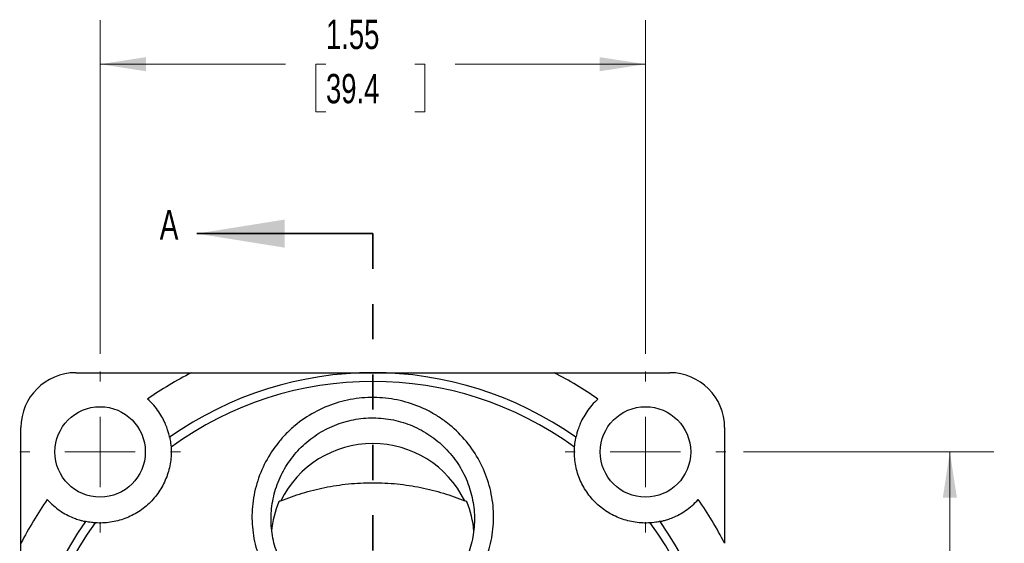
# Model space of a CAD drawing. Header units: inches. Extents: x 0.2 to 10.8, y 0.2 to 8.2.
# Tile 4 of 7: x 2.3 to 5.1, y 3.9 to 5.4. Entities that reach past the tile are written whole.
import ezdxf

# ---------------------------------------------------------------- set-up
doc = ezdxf.new("R2010")
doc.units = ezdxf.units.IN
doc.header["$MEASUREMENT"] = 0
doc.linetypes.add('HIDDEN', pattern=[0.075, 0.05, -0.025])
doc.styles.add('SLDTEXTSTYLE0', font='TXT', dxfattribs={"width": 0.7})
doc.dimstyles.new('SLDDIMSTYLE0', dxfattribs={"dimtxt": 0.084961, "dimasz": 0.13, "dimexe": 0, "dimexo": 0.0625, "dimgap": 0.02124, "dimtad": 0, "dimtih": 1, "dimtoh": 1, "dimrnd": 1e-09, "dimzin": 12, "dimdsep": 46, "dimtxsty": 'SLDTEXTSTYLE0', "dimsah": 1, "dimcen": 0.09, "dimadec": 0, "dimazin": 3, "dimtfac": 1, "dimtofl": 0, "dimtmove": 0, "dimatfit": 3, "dimfxl": 0, "dimfrac": 2, "dimtolj": 1, "dimtzin": 12, "dimarcsym": 0})

# ---------------------------------------------------------------- blocks, each defined once
blk = doc.blocks.new('_D')
at = {"color": 7, "linetype": 'Continuous', "lineweight": 0}
for p, q in [((4.3158, 4.1846), (5.0274, 4.1846)), ((4.9024, 4.1846), (4.9024, 3.6085)), ((4.7762, 3.4544), (4.7476, 3.4544)), ((4.7476, 3.4544), (4.7476, 3.3194)), ((5.0286, 3.4544), (5.0572, 3.4544)), ((5.0572, 3.4544), (5.0572, 3.3194)), ((4.7476, 3.3194), (4.7762, 3.3194)), ((5.0572, 3.3194), (5.0286, 3.3194)), ((4.9024, 2.6346), (4.9024, 3.3004)), ((4.3158, 2.6346), (5.0274, 2.6346))]:
    blk.add_line(p, q, dxfattribs=at)
at = {"color": 7, "linetype": 'Continuous', "lineweight": 18}
for points in [[(4.9024, 4.1846), (4.8824, 4.0546), (4.9224, 4.0546)], [(4.9024, 2.6346), (4.9224, 2.7646), (4.8824, 2.7646)]]:
    blk.add_solid(points, dxfattribs=at)
at = {"color": 7, "linetype": 'Continuous', "lineweight": 18, "char_height": 0.08333, "attachment_point": 1, "style": 'SLDTEXTSTYLE0'}
for s, insert in [('1.55', (4.7762, 3.5808)), ('39.4', (4.7762, 3.4268))]:
    blk.add_mtext(s, dxfattribs=dict(at, insert=insert))
blk = doc.blocks.new('_D_1')
at = {"color": 7, "linetype": 'Continuous', "lineweight": 0}
for p, q in [((2.4873, 4.4631), (2.4873, 5.411)), ((4.0373, 4.4631), (4.0373, 5.411)), ((2.4873, 5.286), (3.0142, 5.286)), ((3.1293, 5.286), (3.1008, 5.286)), ((3.1008, 5.286), (3.1008, 5.1509)), ((3.3818, 5.286), (3.4103, 5.286)), ((3.4103, 5.286), (3.4103, 5.1509)), ((4.0373, 5.286), (3.4969, 5.286)), ((3.1008, 5.1509), (3.1293, 5.1509)), ((3.4103, 5.1509), (3.3818, 5.1509))]:
    blk.add_line(p, q, dxfattribs=at)
at = {"color": 7, "linetype": 'Continuous', "lineweight": 18}
for points in [[(2.4873, 5.286), (2.6173, 5.266), (2.6173, 5.306)], [(4.0373, 5.286), (3.9073, 5.306), (3.9073, 5.266)]]:
    blk.add_solid(points, dxfattribs=at)
at = {"color": 7, "linetype": 'Continuous', "lineweight": 18, "char_height": 0.08333, "attachment_point": 1, "style": 'SLDTEXTSTYLE0'}
for s, insert in [('1.55', (3.1293, 5.4124)), ('39.4', (3.1293, 5.2584))]:
    blk.add_mtext(s, dxfattribs=dict(at, insert=insert))
blk = doc.blocks.new('SW_CENTERMARKSYMBOL_0')
at = {"color": 0, "linetype": 'Continuous', "lineweight": 18}
for p, q in [((0, 0.2), (0, 0.2285)), ((0, 0), (0, 0.1)), ((-0.2, 0), (-0.2285, 0)), ((0, 0), (-0.1, 0)), ((0, 0), (0, -0.1)), ((0, 0), (0.1, 0)), ((0.2, 0), (0.2285, 0)), ((0, -0.2), (0, -0.2285))]:
    blk.add_line(p, q, dxfattribs=at)
blk = doc.blocks.new('SW_CENTERMARKSYMBOL_1')
at = {"color": 0, "linetype": 'Continuous', "lineweight": 18}
for p, q in [((0, 0.2), (0, 0.2285)), ((0, 0), (0, 0.1)), ((-0.2, 0), (-0.2285, 0)), ((0, 0), (-0.1, 0)), ((0, 0), (0, -0.1)), ((0, 0), (0.1, 0)), ((0.2, 0), (0.2285, 0)), ((0, -0.2), (0, -0.2285))]:
    blk.add_line(p, q, dxfattribs=at)

msp = doc.modelspace()

# ---------------------------------------------------------------- linework, layer by layer
at = {"color": 7, "linetype": 'Continuous', "lineweight": 35}
msp.add_line((3.26228, 4.80477), (2.76228, 4.80477), dxfattribs=at)
at = {"color": 7, "linetype": 'HIDDEN', "lineweight": 35}
msp.add_line((3.26228, 4.80477), (3.26228, 2.01443), dxfattribs=at)
for p, q in [((2.41828, 4.4096), (2.74689, 4.4096)), ((3.77766, 4.4096), (4.10628, 4.4096)), ((2.26228, 3.92499), (2.26228, 4.2536)), ((4.26228, 4.2536), (4.26228, 3.92499))]:
    msp.add_line(p, q)
for centre in [(2.48728, 4.1846), (4.03728, 4.1846)]:
    msp.add_circle(centre, 0.1285)
for centre, radius, start, end in [((2.41828, 4.2536), 0.156, 90, 180), ((3.26228, 3.4096), 1, 54.73818, 125.26182), ((4.10628, 4.2536), 0.156, 0, 90), ((3.26228, 3.4096), 0.97521, 53.98137, 126.01863), ((3.26228, 3.91796), 0.29071, 26.03102, 153.96898), ((3.26228, 3.4096), 1, 144.73818, 215.26182), ((3.26228, 3.4096), 0.97521, 143.98137, 216.01863), ((3.26228, 3.4096), 0.97521, 323.98137, 36.01863), ((3.26228, 3.4096), 1, 324.73818, 35.26182)]:
    msp.add_arc(centre, radius, start, end)
for start_param, end_param in [(4.3219602, 4.6175352), (1.6663485, 1.9612251)]:
    msp.add_ellipse((3.26228, 3.93134), major_axis=(0, -0.29346), ratio=0.9848078, start_param=start_param, end_param=end_param)
for points in [[(2.74689, 4.4096), (2.70378, 4.38738), (2.66219, 4.36243), (2.62231, 4.33484)], [(3.90225, 4.33484), (3.86236, 4.36243), (3.82077, 4.38738), (3.77766, 4.4096)], [(2.33704, 4.04957), (2.30945, 4.00969), (2.28449, 3.9681), (2.26228, 3.92499)], [(3.00106, 4.04554), (2.99888, 4.04465), (2.99688, 4.04381), (2.99502, 4.04303)], [(3.52953, 4.04303), (3.52768, 4.04381), (3.52567, 4.04465), (3.52349, 4.04554)], [(4.26228, 3.92499), (4.24006, 3.9681), (4.2151, 4.00969), (4.18751, 4.04957)]]:
    msp.add_open_spline(points, degree=3)
for points, knots in [([(2.74689, 4.4096), (2.7519, 4.4096), (2.76203, 4.4096), (2.77739, 4.4096), (2.79306, 4.4096), (2.80904, 4.4096), (2.82534, 4.4096), (2.84195, 4.4096), (2.85888, 4.4096), (2.89155, 4.4096), (2.94159, 4.4096), (3.00613, 4.4096), (3.07244, 4.4096), (3.13681, 4.4096), (3.20088, 4.4096), (3.24204, 4.4096), (3.26228, 4.4096)], [0, 0, 0, 0, 0.0282215, 0.0570496, 0.0864995, 0.1165855, 0.147321, 0.1787187, 0.2107902, 0.2435467, 0.3649453, 0.4980054, 0.6182613, 0.7541561, 0.8791187, 1, 1, 1, 1]), ([(3.26228, 4.4096), (3.28251, 4.4096), (3.32367, 4.4096), (3.38773, 4.4096), (3.45211, 4.4096), (3.51841, 4.4096), (3.58295, 4.4096), (3.63636, 4.4096), (3.67566, 4.4096), (3.7023, 4.4096), (3.72813, 4.4096), (3.75316, 4.4096), (3.76959, 4.4096), (3.77766, 4.4096)], [0, 0, 0, 0, 0.12088208, 0.24584553, 0.38170262, 0.50199797, 0.63501955, 0.75645839, 0.80852818, 0.8588665, 0.90752144, 0.95454627, 1, 1, 1, 1]), ([(2.96141, 3.83806), (2.95041, 3.8574), (2.94165, 3.87757), (2.93151, 3.90892), (2.92864, 3.91955), (2.92395, 3.94121), (2.92214, 3.95225), (2.91849, 3.98519), (2.91833, 4.0072), (2.92128, 4.04025), (2.92282, 4.05133), (2.92697, 4.0732), (2.92957, 4.08396), (2.93898, 4.11572), (2.94735, 4.13619), (2.96817, 4.17578), (2.98041, 4.19442), (3.00131, 4.22024), (3.00871, 4.22851), (3.02437, 4.24439), (3.03268, 4.25203), (3.05842, 4.27352), (3.07675, 4.28606), (3.1158, 4.30745), (3.1367, 4.31637), (3.17919, 4.32986), (3.20095, 4.3345), (3.23434, 4.3383), (3.24565, 4.33903), (3.26804, 4.33938), (3.27919, 4.33901), (3.31245, 4.33631), (3.33445, 4.33239), (3.37781, 4.32012), (3.39855, 4.312), (3.42831, 4.29694), (3.43799, 4.29143), (3.45689, 4.27941), (3.46611, 4.27288), (3.49248, 4.25224), (3.50857, 4.23697), (3.53763, 4.20329), (3.55066, 4.18478), (3.57256, 4.14626), (3.58158, 4.12607), (3.59207, 4.09431), (3.59506, 4.0835), (3.59991, 4.06187), (3.6018, 4.05099), (3.6045, 4.02913), (3.60531, 4.01813), (3.60579, 3.99602), (3.60547, 3.98485), (3.60283, 3.95161), (3.59893, 3.92996), (3.58986, 3.89824), (3.58628, 3.8878), (3.57798, 3.86719), (3.5733, 3.8571), (3.5579, 3.82787), (3.54581, 3.80955), (3.52476, 3.78395), (3.5172, 3.7757), (3.50142, 3.7602), (3.49317, 3.7529), (3.46741, 3.73229), (3.44882, 3.7202), (3.40907, 3.69986), (3.38842, 3.69188), (3.3564, 3.68277), (3.34554, 3.68023), (3.32347, 3.6761), (3.31229, 3.67452), (3.27889, 3.67126), (3.25658, 3.67096), (3.22305, 3.67331), (3.21181, 3.67457), (3.18966, 3.67807), (3.17875, 3.68029), (3.1465, 3.68839), (3.12566, 3.69574), (3.09541, 3.70992), (3.08551, 3.71518), (3.06654, 3.72656), (3.05741, 3.73269), (3.03982, 3.74583), (3.03136, 3.75284), (3.01513, 3.76775), (3.00735, 3.77569), (2.98529, 3.80069), (2.9724, 3.81871), (2.96141, 3.83806)], [0, 0, 0, 0, 0.03125, 0.03125, 0.046875, 0.046875, 0.0625, 0.0625, 0.09375, 0.09375, 0.109375, 0.109375, 0.125, 0.125, 0.15625, 0.15625, 0.1875, 0.1875, 0.203125, 0.203125, 0.21875, 0.21875, 0.25, 0.25, 0.28125, 0.28125, 0.3125, 0.3125, 0.328125, 0.328125, 0.34375, 0.34375, 0.375, 0.375, 0.40625, 0.40625, 0.421875, 0.421875, 0.4375, 0.4375, 0.46875, 0.46875, 0.5, 0.5, 0.53125, 0.53125, 0.546875, 0.546875, 0.5625, 0.5625, 0.578125, 0.578125, 0.59375, 0.59375, 0.625, 0.625, 0.640625, 0.640625, 0.65625, 0.65625, 0.6875, 0.6875, 0.703125, 0.703125, 0.71875, 0.71875, 0.75, 0.75, 0.78125, 0.78125, 0.796875, 0.796875, 0.8125, 0.8125, 0.84375, 0.84375, 0.859375, 0.859375, 0.875, 0.875, 0.90625, 0.90625, 0.921875, 0.921875, 0.9375, 0.9375, 0.953125, 0.953125, 0.96875, 0.96875, 1, 1, 1, 1]), ([(2.68496, 4.22612), (2.68496, 4.22612), (2.68478, 4.227), (2.68403, 4.23039), (2.68343, 4.23294), (2.68173, 4.2394), (2.68062, 4.2433), (2.67766, 4.25227), (2.67581, 4.25734), (2.67128, 4.26815), (2.66859, 4.27392), (2.66205, 4.28612), (2.65831, 4.29234), (2.64978, 4.30482), (2.64491, 4.31117), (2.63425, 4.32341), (2.6285, 4.32927), (2.62231, 4.33484)], [0, 0, 0, 0, 0.125, 0.125, 0.25, 0.25, 0.375, 0.375, 0.5, 0.5, 0.625, 0.625, 0.75, 0.75, 0.875, 0.875, 1, 1, 1, 1]), ([(3.90225, 4.33484), (3.89605, 4.32927), (3.89032, 4.32343), (3.87972, 4.31127), (3.87482, 4.30489), (3.86195, 4.28607), (3.85553, 4.27355), (3.84872, 4.25729), (3.84687, 4.2522), (3.84393, 4.24327), (3.84282, 4.23938), (3.84111, 4.23291), (3.84052, 4.23038), (3.83977, 4.227), (3.83959, 4.22612), (3.83959, 4.22612)], [0, 0, 0, 0, 0.125, 0.125, 0.25, 0.25, 0.5, 0.5, 0.625, 0.625, 0.75, 0.75, 0.875, 0.875, 1, 1, 1, 1]), ([(3.01004, 3.85499), (3.01936, 3.83865), (3.03016, 3.82354), (3.04848, 3.80262), (3.05494, 3.79594), (3.06859, 3.78318), (3.0758, 3.77709), (3.09807, 3.76012), (3.11389, 3.75037), (3.14746, 3.73395), (3.16533, 3.72728), (3.20155, 3.71757), (3.22007, 3.71442), (3.24851, 3.71227), (3.25808, 3.71199), (3.277, 3.71231), (3.28641, 3.71291), (3.30511, 3.71496), (3.3144, 3.71641), (3.33287, 3.72019), (3.34211, 3.72254), (3.36919, 3.73084), (3.38643, 3.73798), (3.41935, 3.75556), (3.43513, 3.7661), (3.46385, 3.78972), (3.47692, 3.80284), (3.49459, 3.82456), (3.50017, 3.83218), (3.51043, 3.84778), (3.51514, 3.85579), (3.52803, 3.88044), (3.53501, 3.89775), (3.54546, 3.93391), (3.5488, 3.95224), (3.55109, 3.98009), (3.5514, 3.98944), (3.55107, 4.00825), (3.55043, 4.01771), (3.54716, 4.04566), (3.54316, 4.06391), (3.53447, 4.09071), (3.5311, 4.0996), (3.52352, 4.11692), (3.51933, 4.12534), (3.50558, 4.14989), (3.49486, 4.16531), (3.47021, 4.1942), (3.45654, 4.20733), (3.43442, 4.22481), (3.42675, 4.23028), (3.41084, 4.2405), (3.40254, 4.24528), (3.37719, 4.25823), (3.35965, 4.26512), (3.32335, 4.27544), (3.30444, 4.27887), (3.26649, 4.28192), (3.24729, 4.28155), (3.20983, 4.27716), (3.1914, 4.27316), (3.16424, 4.2644), (3.1553, 4.26102), (3.13797, 4.25347), (3.12953, 4.24929), (3.1131, 4.24013), (3.1051, 4.23516), (3.08957, 4.22439), (3.08198, 4.21857), (3.06031, 4.20015), (3.04725, 4.18663), (3.02387, 4.15719), (3.01348, 4.14109), (2.99631, 4.10767), (2.98943, 4.09026), (2.98167, 4.06313), (2.97951, 4.05386), (2.97616, 4.03536), (2.97495, 4.02608), (2.97269, 3.99819), (2.97302, 3.9795), (2.97745, 3.94202), (2.9815, 3.92385), (2.99309, 3.88855), (3.00071, 3.87132), (3.01004, 3.85499)], [0, 0, 0, 0, 0.03125, 0.03125, 0.046875, 0.046875, 0.0625, 0.0625, 0.09375, 0.09375, 0.125, 0.125, 0.15625, 0.15625, 0.171875, 0.171875, 0.1875, 0.1875, 0.203125, 0.203125, 0.21875, 0.21875, 0.25, 0.25, 0.28125, 0.28125, 0.3125, 0.3125, 0.328125, 0.328125, 0.34375, 0.34375, 0.375, 0.375, 0.40625, 0.40625, 0.421875, 0.421875, 0.4375, 0.4375, 0.46875, 0.46875, 0.484375, 0.484375, 0.5, 0.5, 0.53125, 0.53125, 0.5625, 0.5625, 0.578125, 0.578125, 0.59375, 0.59375, 0.625, 0.625, 0.65625, 0.65625, 0.6875, 0.6875, 0.71875, 0.71875, 0.734375, 0.734375, 0.75, 0.75, 0.765625, 0.765625, 0.78125, 0.78125, 0.8125, 0.8125, 0.84375, 0.84375, 0.875, 0.875, 0.890625, 0.890625, 0.90625, 0.90625, 0.9375, 0.9375, 0.96875, 0.96875, 1, 1, 1, 1]), ([(2.68496, 4.22612), (2.68496, 4.22612), (2.68512, 4.22538), (2.68569, 4.22255), (2.68609, 4.22046), (2.68737, 4.21276), (2.6883, 4.20573), (2.68881, 4.19838)], [0, 0, 0, 0, 0.25, 0.25, 0.5, 0.5, 1, 1, 1, 1]), ([(3.83575, 4.19838), (3.836, 4.20206), (3.83634, 4.20559), (3.83715, 4.21226), (3.8376, 4.21528), (3.83889, 4.22302), (3.83959, 4.22612), (3.83959, 4.22612)], [0, 0, 0, 0, 0.25, 0.25, 0.5, 0.5, 1, 1, 1, 1]), ([(2.68881, 4.19838), (2.68979, 4.184), (2.68924, 4.16976), (2.68514, 4.14152), (2.68153, 4.12737), (2.67149, 4.10049), (2.66509, 4.08767), (2.65336, 4.0694), (2.64909, 4.06347), (2.64004, 4.05225), (2.63044, 4.04156), (2.61974, 4.03193), (2.60849, 4.02285), (2.60256, 4.01857), (2.58435, 4.00687), (2.57153, 4.00045), (2.5513, 3.99288), (2.54435, 3.9907), (2.53043, 3.98713), (2.52341, 3.98573), (2.50225, 3.98265), (2.48787, 3.98209), (2.4735, 3.98307)], [0, 0, 0, 0, 0.125, 0.125, 0.25, 0.25, 0.375, 0.375, 0.4375, 0.4375, 0.5, 0.5625, 0.5625, 0.625, 0.625, 0.75, 0.75, 0.8125, 0.8125, 0.875, 0.875, 1, 1, 1, 1]), ([(4.05105, 3.98307), (4.03668, 3.98209), (4.02244, 3.98264), (3.9942, 3.98673), (3.98004, 3.99035), (3.95316, 4.00039), (3.94035, 4.00679), (3.92207, 4.01852), (3.91615, 4.02279), (3.90492, 4.03183), (3.89423, 4.04144), (3.8846, 4.05213), (3.87552, 4.06339), (3.87124, 4.06932), (3.85954, 4.08753), (3.85312, 4.10034), (3.84556, 4.12058), (3.84337, 4.12752), (3.83981, 4.14145), (3.83841, 4.14846), (3.83533, 4.16963), (3.83476, 4.184), (3.83575, 4.19838)], [0, 0, 0, 0, 0.125, 0.125, 0.25, 0.25, 0.375, 0.375, 0.4375, 0.4375, 0.5, 0.5625, 0.5625, 0.625, 0.625, 0.75, 0.75, 0.8125, 0.8125, 0.875, 0.875, 1, 1, 1, 1]), ([(3.00106, 4.04554), (3.02071, 4.05362), (3.04089, 4.06084), (3.08249, 4.07353), (3.10393, 4.07899), (3.1476, 4.08783), (3.16991, 4.09126), (3.2043, 4.09475), (3.21594, 4.09564), (3.23909, 4.09681), (3.25065, 4.0971), (3.28531, 4.0971), (3.30837, 4.09594), (3.3544, 4.09129), (3.37681, 4.08786), (3.42057, 4.079), (3.44202, 4.07355), (3.48364, 4.06085), (3.50383, 4.05362), (3.52349, 4.04554)], [0, 0, 0, 0, 0.125, 0.125, 0.25, 0.25, 0.375, 0.375, 0.4375, 0.4375, 0.5, 0.5, 0.625, 0.625, 0.75, 0.75, 0.875, 0.875, 1, 1, 1, 1]), ([(2.33704, 4.04957), (2.34261, 4.04338), (2.34845, 4.03765), (2.3606, 4.02705), (2.36699, 4.02214), (2.3858, 4.00928), (2.39833, 4.00286), (2.41459, 3.99604), (2.41968, 3.99419), (2.42861, 3.99125), (2.4325, 3.99014), (2.43897, 3.98843), (2.4415, 3.98785), (2.44487, 3.98709), (2.44575, 3.98691), (2.44575, 3.98691)], [0, 0, 0, 0, 0.125, 0.125, 0.25, 0.25, 0.5, 0.5, 0.625, 0.625, 0.75, 0.75, 0.875, 0.875, 1, 1, 1, 1]), ([(4.0788, 3.98691), (4.0788, 3.98691), (4.07968, 3.98709), (4.08307, 3.98785), (4.08562, 3.98844), (4.09208, 3.99015), (4.09597, 3.99126), (4.10494, 3.99421), (4.11002, 3.99606), (4.12082, 4.00059), (4.12659, 4.00329), (4.1388, 4.00983), (4.14502, 4.01356), (4.1575, 4.02209), (4.16385, 4.02696), (4.17609, 4.03763), (4.18194, 4.04338), (4.18751, 4.04957)], [0, 0, 0, 0, 0.125, 0.125, 0.25, 0.25, 0.375, 0.375, 0.5, 0.5, 0.625, 0.625, 0.75, 0.75, 0.875, 0.875, 1, 1, 1, 1]), ([(2.4735, 3.98307), (2.46981, 3.98332), (2.46629, 3.98367), (2.45962, 3.98448), (2.4566, 3.98493), (2.44886, 3.98622), (2.44575, 3.98691), (2.44575, 3.98691)], [0, 0, 0, 0, 0.25, 0.25, 0.5, 0.5, 1, 1, 1, 1]), ([(4.0788, 3.98691), (4.0788, 3.98691), (4.07806, 3.98675), (4.07522, 3.98619), (4.07313, 3.98579), (4.06543, 3.98451), (4.05841, 3.98357), (4.05105, 3.98307)], [0, 0, 0, 0, 0.25, 0.25, 0.5, 0.5, 1, 1, 1, 1]), ([(2.26228, 3.4096), (2.26228, 3.42984), (2.26228, 3.471), (2.26228, 3.53506), (2.26228, 3.59943), (2.26228, 3.66573), (2.26228, 3.73028), (2.26228, 3.78369), (2.26228, 3.82299), (2.26228, 3.84962), (2.26228, 3.87546), (2.26228, 3.90049), (2.26228, 3.91692), (2.26228, 3.92499)], [0, 0, 0, 0, 0.12088208, 0.24584553, 0.38170262, 0.50199797, 0.63501955, 0.75645839, 0.80852818, 0.8588665, 0.90752144, 0.95454627, 1, 1, 1, 1])]:
    msp.add_open_spline(points, degree=3, knots=knots)
at = {"color": 7, "linetype": 'Continuous', "lineweight": 35}
msp.add_solid([(2.76228, 4.80477), (3.01228, 4.76477), (3.01228, 4.84477)], dxfattribs=at)

# ---------------------------------------------------------------- block references
at = {"color": 7, "linetype": 'Continuous', "lineweight": 0}
for name, p in [('SW_CENTERMARKSYMBOL_1', (2.48728, 4.1846)), ('SW_CENTERMARKSYMBOL_0', (4.03728, 4.1846))]:
    msp.add_blockref(name, p, dxfattribs=at)

# ---------------------------------------------------------------- texts
at = {"color": 7, "linetype": 'Continuous', "insert": (2.65681, 4.87226), "char_height": 0.08496, "attachment_point": 1, "style": 'SLDTEXTSTYLE0'}
msp.add_mtext('A', dxfattribs=at)

# ---------------------------------------------------------------- dimensions: what is measured, and where the dimension line sits
at = {"color": 7, "linetype": 'Continuous', "lineweight": 18}
dim = msp.add_linear_dim(base=(2.48728, 5.28596), p1=(4.03728, 4.4131), p2=(2.48728, 4.4131), dimstyle='SLDDIMSTYLE0', dxfattribs=at)
dim.commit()
dim.dimension.update_dxf_attribs({"geometry": '_D_1', "text_midpoint": (3.25555, 5.28596), "dimtype": 160})
dim = msp.add_linear_dim(base=(4.90239, 2.6346), p1=(4.26578, 4.1846), p2=(4.26578, 2.6346), angle=90, dimstyle='SLDDIMSTYLE0', dxfattribs=at)
dim.commit()
dim.dimension.update_dxf_attribs({"geometry": '_D', "text_midpoint": (4.90239, 3.45441), "dimtype": 160})

doc.saveas('drawing.dxf')
